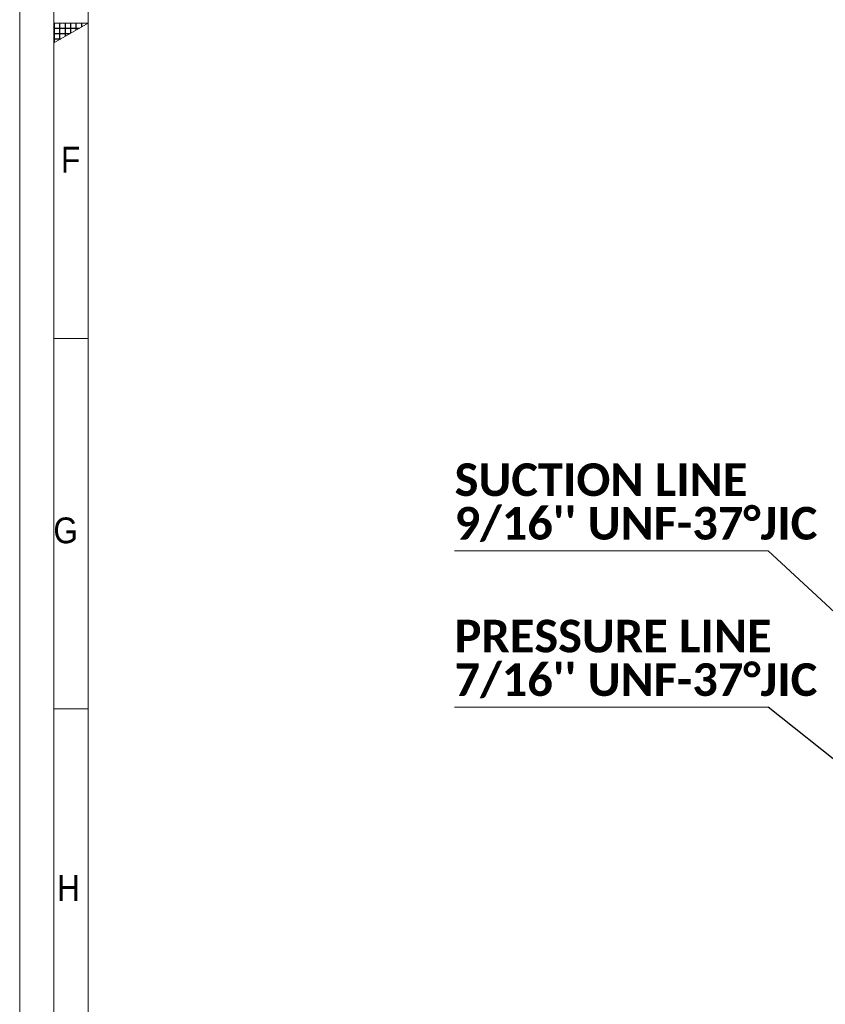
# Model space of a CAD drawing. Header units: millimetres. Extents: x 10 to 831, y 10 to 584.
# Tile 2 of 31: x 10 to 127, y 153 to 296. Entities that reach past the tile are written whole.
import ezdxf

# ---------------------------------------------------------------- set-up
doc = ezdxf.new("R2010")
doc.units = ezdxf.units.MM
doc.linetypes.add('SLD-Solido', pattern=[0])
doc.styles.add('SLDTEXTSTYLE1', font='CALIBRIB.TTF')
doc.styles.add('SLDTEXTSTYLE3', font='GOTHIC.TTF', dxfattribs={"width": 0.913})
doc.styles.get("Standard").update_dxf_attribs({"font": 'CALIBRI.TTF'})
doc.dimstyles.new('SLDDIMSTYLE0', dxfattribs={"dimtxt": 0.18, "dimasz": 2.5, "dimexe": 0, "dimexo": 0.0625, "dimgap": 0, "dimtad": 0, "dimtih": 1, "dimtoh": 1, "dimdec": 0, "dimrnd": 1e-09, "dimzin": 0, "dimdsep": 46, "dimtxsty": 'Standard', "dimsah": 1, "dimcen": 0.09, "dimadec": 0, "dimazin": 0, "dimtfac": 2.5, "dimtdec": 0, "dimtofl": 0, "dimtmove": 0, "dimatfit": 3, "dimfxl": 0, "dimfrac": 2, "dimtolj": 1, "dimtzin": 0, "dimarcsym": 0})

# ---------------------------------------------------------------- blocks, each defined once
blk = doc.blocks.new('SW_NOTE_4')
at = {"color": 0, "linetype": 'SLD-Solido', "lineweight": 0}
for p, q in [((-45.72, 0), (0, 0)), ((0, 0), (-45.72, 0)), ((-45.72, 0), (0, 0)), ((0, 0), (-45.72, 0)), ((-45.72, 0), (0, 0)), ((0, 0), (-45.72, 0))]:
    blk.add_line(p, q, dxfattribs=at)
at = {"color": 0, "linetype": 'Continuous', "lineweight": 0, "char_height": 4.7625, "attachment_point": 1, "style": 'SLDTEXTSTYLE1'}
for s, insert in [('PRESSURE LINE ', (-45.72, 12.76)), ("7/16'' UNF-37°JIC", (-45.72, 6.41))]:
    blk.add_mtext(s, dxfattribs=dict(at, insert=insert))
blk = doc.blocks.new('SW_NOTE_5')
at = {"color": 0, "linetype": 'SLD-Solido', "lineweight": 0}
for p, q in [((-45.72, 0), (0, 0)), ((0, 0), (-45.72, 0)), ((-45.72, 0), (0, 0)), ((0, 0), (-45.72, 0)), ((-45.72, 0), (0, 0)), ((0, 0), (-45.72, 0))]:
    blk.add_line(p, q, dxfattribs=at)
at = {"color": 0, "linetype": 'Continuous', "lineweight": 0, "char_height": 4.7625, "attachment_point": 1, "style": 'SLDTEXTSTYLE1'}
for s, insert in [('SUCTION LINE', (-45.72, 12.76)), ("9/16'' UNF-37°JIC", (-45.72, 6.41))]:
    blk.add_mtext(s, dxfattribs=dict(at, insert=insert))

msp = doc.modelspace()

# ---------------------------------------------------------------- hatches: boundary and pattern name
at = {"linetype": 'Continuous'}
h = msp.add_hatch(dxfattribs=at)
h.set_pattern_fill('NET', scale=0.25, style=0)
h.paths.add_polyline_path([(15, 296), (15, 293.113), (20, 296)], flags=0)

# ---------------------------------------------------------------- linework, layer by layer
at = {"color": 7, "linetype": 'SLD-Solido', "lineweight": 0}
for p, q in [((10, 584), (10, 10)), ((15, 579), (15, 15)), ((20, 296), (15, 296)), ((15, 293.113), (20, 296)), ((15, 296), (15, 293.113)), ((20, 250), (15, 250)), ((15, 196), (20, 196))]:
    msp.add_line(p, q, dxfattribs=at)
at = {"color": 7, "linetype": 'SLD-Solido', "lineweight": 15}
msp.add_line((20, 574), (20, 20), dxfattribs=at)

# ---------------------------------------------------------------- block references
at = {"color": 7, "linetype": 'Continuous', "lineweight": 0}
for name, p in [('SW_NOTE_5', (119.156, 219.042)), ('SW_NOTE_4', (119.156, 196.237))]:
    msp.add_blockref(name, p, dxfattribs=at)

# ---------------------------------------------------------------- texts
at = {"color": 7, "linetype": 'Continuous', "lineweight": 0, "char_height": 3.762, "attachment_point": 1, "style": 'SLDTEXTSTYLE3'}
for s, insert in [('F', (16.019, 277.962)), ('G', (14.916, 223.909)), ('H', (15.467, 171.75))]:
    msp.add_mtext(s, dxfattribs=dict(at, insert=insert))

# ---------------------------------------------------------------- leaders
at = {"color": 7, "linetype": 'Continuous', "lineweight": 0}
for points in [[(134.037, 205.274), (119.156, 219.042)], [(136.617, 182.352), (119.156, 196.237)]]:
    msp.add_leader(points, dimstyle='SLDDIMSTYLE0', dxfattribs=at)

doc.saveas('drawing.dxf')
